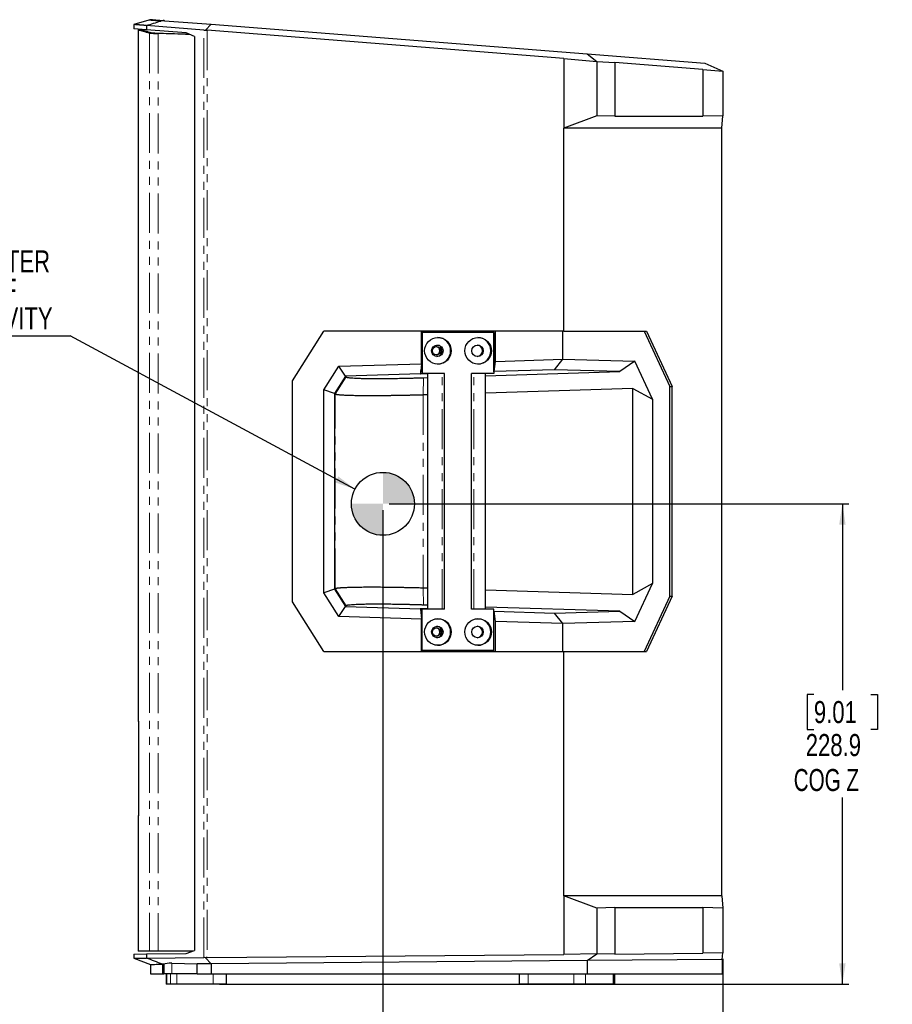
# Model space of a CAD drawing. Header units: millimetres. Extents: x 0 to 841, y 0 to 594.
# Tile 13 of 22: x 394 to 533, y 224 to 381. Entities that reach past the tile are written whole.
import ezdxf

# ---------------------------------------------------------------- set-up
doc = ezdxf.new("R2010")
doc.units = ezdxf.units.MM
doc.linetypes.add('PHANTOM', pattern=[12.7, 6.35, -1.27, 1.27, -1.27, 1.27, -1.27])
doc.layers.add('SLD-0_0', color=7, linetype='Continuous')
doc.styles.add('SLDTEXTSTYLE0', font='TXT', dxfattribs={"width": 0.75})
doc.styles.add('SLDTEXTSTYLE3', font='TXT', dxfattribs={"width": 0.7})
doc.dimstyles.new('SLDDIMSTYLE0', dxfattribs={"dimtxt": 3.5, "dimasz": 3.302, "dimexe": 0, "dimexo": 0.0625, "dimgap": 0.875, "dimtad": 0, "dimtih": 1, "dimtoh": 1, "dimdec": 1, "dimlfac": 3, "dimrnd": 1e-09, "dimzin": 12, "dimdsep": 46, "dimtxsty": 'SLDTEXTSTYLE0', "dimsah": 1, "dimcen": 0.09, "dimadec": 0, "dimazin": 3, "dimtfac": 1, "dimtdec": 1, "dimtofl": 0, "dimtmove": 0, "dimatfit": 3, "dimfxl": 1, "dimfrac": 2, "dimtolj": 1, "dimtzin": 12, "dimarcsym": 0})
doc.dimstyles.new('SLDDIMSTYLE1', dxfattribs={"dimtxt": 0.18, "dimasz": 3.302, "dimexe": 0, "dimexo": 0.0625, "dimgap": 0, "dimtad": 0, "dimtih": 1, "dimtoh": 1, "dimdec": 0, "dimrnd": 1e-09, "dimzin": 0, "dimdsep": 46, "dimtxsty": 'Standard', "dimsah": 1, "dimcen": 0.09, "dimadec": 0, "dimazin": 0, "dimtfac": 3.302, "dimtdec": 0, "dimtofl": 0, "dimtmove": 0, "dimatfit": 3, "dimfxl": 1, "dimfrac": 2, "dimtolj": 1, "dimtzin": 0, "dimarcsym": 0})

# ---------------------------------------------------------------- blocks, each defined once
blk = doc.blocks.new('_D_4')
at = {"layer": 'SLD-0_0', "transparency": 16777216}
for p, q in [((453.16, 303.98), (526.12, 303.98)), ((525.12, 303.98), (525.12, 274.41)), ((520.59, 273.7), (519.53, 273.7)), ((519.53, 273.7), (519.53, 268.15)), ((529.64, 273.7), (530.71, 273.7)), ((530.71, 273.7), (530.71, 268.15)), ((519.53, 268.15), (520.59, 268.15)), ((530.71, 268.15), (529.64, 268.15)), ((525.12, 227.68), (525.12, 257.35)), ((426.23, 227.68), (526.12, 227.68))]:
    blk.add_line(p, q, dxfattribs=at)
for points in [[(525.12, 303.98), (524.61, 300.68), (525.63, 300.68)], [(525.12, 227.68), (525.63, 230.98), (524.61, 230.98)]]:
    blk.add_solid(points, dxfattribs=at)
at = {"layer": 'SLD-0_0', "transparency": 16777216, "char_height": 3.5, "attachment_point": 1}
for s, insert, style in [('9.01', (520.59, 272.66), 'SLDTEXTSTYLE0'), ('228.9', (519.3, 267.42), 'SLDTEXTSTYLE0'), ('COG Z', (517.39, 261.87), 'SLDTEXTSTYLE3')]:
    blk.add_mtext(s, dxfattribs=dict(at, insert=insert, style=style))
blk = doc.blocks.new('_D_5')
at = {"layer": 'SLD-0_0', "transparency": 16777216}
for p, q in [((452.16, 302.98), (452.16, 199.97)), ((506.13, 231.7), (506.13, 199.97)), ((474.62, 217.32), (473.55, 217.32)), ((473.55, 217.32), (473.55, 211.77)), ((483.67, 217.32), (484.74, 217.32)), ((484.74, 217.32), (484.74, 211.77)), ((473.55, 211.77), (474.62, 211.77)), ((484.74, 211.77), (483.67, 211.77)), ((452.16, 200.97), (506.13, 200.97))]:
    blk.add_line(p, q, dxfattribs=at)
for points in [[(452.16, 200.97), (455.46, 200.47), (455.46, 201.48)], [(506.13, 200.97), (502.83, 201.48), (502.83, 200.47)]]:
    blk.add_solid(points, dxfattribs=at)
at = {"layer": 'SLD-0_0', "transparency": 16777216, "char_height": 3.5, "attachment_point": 1}
for s, insert, style in [('6.37', (474.62, 216.28), 'SLDTEXTSTYLE0'), ('161.9', (473.32, 211.04), 'SLDTEXTSTYLE0'), ('COG Y', (471.16, 205.49), 'SLDTEXTSTYLE3')]:
    blk.add_mtext(s, dxfattribs=dict(at, insert=insert, style=style))
blk = doc.blocks.new('SW_NOTE_0_4')
at = {"layer": 'SLD-0_0', "color": 0}
blk.add_line((-20.55, 0), (0, 0), dxfattribs=at)
at = {"layer": 'SLD-0_0', "color": 0, "char_height": 3.5, "attachment_point": 2, "style": 'SLDTEXTSTYLE0'}
for s, insert in [('CENTER', (-10.41, 13.59)), ('OF', (-10.98, 9.07)), ('GRAVITY', (-10.49, 4.54))]:
    blk.add_mtext(s, dxfattribs=dict(at, insert=insert))
blk = doc.blocks.new('SW_DOWELSYMBOL_2')
at = {"linetype": 'Continuous', "lineweight": 18}
h = blk.add_hatch(color=0, dxfattribs=at)
edge = h.paths.add_edge_path(flags=0)
edge.add_arc((0, 0), 5, 0, 90)
edge.add_line((0, 5), (0, 0))
edge.add_line((0, 0), (5, 0))
h = blk.add_hatch(color=0, dxfattribs=at)
edge = h.paths.add_edge_path(flags=0)
edge.add_arc((0, 0), 5, 180, 270)
edge.add_line((0, -5), (0, 0))
edge.add_line((0, 0), (-5, 0))
at = {"layer": 'SLD-0_0', "color": 0}
blk.add_circle((0, 0), 5, dxfattribs=at)

msp = doc.modelspace()

# ---------------------------------------------------------------- linework, layer by layer
at = {"color": 7, "linetype": 'Continuous', "lineweight": 25}
for p, q in [((414.999633, 380.806983), (412.62379, 380.10027)), ((412.62379, 380.100667), (412.62379, 379.42845)), ((417.507094, 380.715946), (424.886252, 380.135193)), ((424.886252, 380.135193), (423.971776, 379.225182)), ((424.886252, 380.135193), (484.582052, 375.437032)), ((414.62379, 379.271046), (412.62379, 379.42845)), ((413.69809, 379.291937), (413.290457, 379.291937)), ((413.290457, 379.291937), (413.290457, 269.472901)), ((423.744193, 379.223369), (414.62379, 379.94116)), ((414.62379, 379.94116), (414.62379, 379.271046)), ((420.91002, 378.776309), (414.62379, 379.271046)), ((422.252033, 378.177255), (420.91002, 378.776309)), ((480.870108, 374.726095), (424.242963, 379.182748)), ((422.252033, 378.177255), (422.252033, 233.056444)), ((484.582052, 375.437032), (486.139492, 374.246636)), ((484.582052, 375.437032), (503.298677, 373.964002)), ((480.870108, 374.726095), (486.135565, 374.244799)), ((480.870108, 374.726095), (480.870108, 363.660711)), ((486.135565, 374.244799), (486.139492, 374.246636)), ((486.135565, 374.244799), (486.135565, 365.608869)), ((486.139492, 374.246636), (489.01134, 374.087421)), ((489.01134, 374.087421), (489.01134, 365.525941)), ((502.983779, 372.987766), (489.01134, 374.087421)), ((503.298677, 373.964002), (506.129061, 372.67657)), ((502.983779, 372.987766), (506.129257, 372.674764)), ((502.983779, 372.987766), (502.983779, 365.525941)), ((506.129257, 372.674764), (506.129061, 372.67657)), ((506.129257, 372.674764), (506.129257, 365.607074)), ((486.135565, 365.608869), (480.870108, 363.660711)), ((489.01134, 365.525941), (486.135565, 365.608869)), ((489.01134, 365.525941), (502.983779, 365.525941)), ((506.129257, 365.607074), (502.983779, 365.525941)), ((505.957124, 363.660711), (506.129257, 365.607074)), ((480.870108, 331.382864), (480.870108, 363.660711)), ((505.957124, 363.660711), (480.870108, 363.660711)), ((505.957124, 241.724505), (505.957124, 363.660711)), ((437.816555, 323.513586), (442.76378, 331.382864)), ((458.333569, 331.382864), (442.76378, 331.382864)), ((458.312646, 326.241102), (458.312646, 331.382864)), ((458.312646, 331.216197), (458.404049, 331.216197)), ((470.044024, 331.382864), (458.333569, 331.382864)), ((458.404049, 331.216197), (458.404049, 324.673603)), ((469.782199, 331.216197), (458.404049, 331.216197)), ((469.782199, 331.216197), (469.782199, 324.673603)), ((469.799363, 324.955821), (469.799363, 331.382864)), ((470.023102, 326.609776), (470.023102, 331.382864)), ((480.870108, 331.382864), (470.044024, 331.382864)), ((480.723805, 326.946661), (480.723805, 331.382864)), ((480.870108, 331.382864), (493.991296, 331.382864)), ((493.665756, 331.382864), (497.746265, 322.597515)), ((493.991296, 331.382864), (498.071805, 322.597515)), ((470.023102, 326.609776), (480.723805, 326.946661)), ((479.409909, 325.278303), (480.729812, 326.941365)), ((480.723805, 326.946661), (480.729812, 326.941365)), ((480.729812, 326.941365), (492.184589, 326.626685)), ((442.78022, 322.068692), (445.142649, 325.826478)), ((445.142649, 325.826478), (458.312646, 326.241102)), ((446.217243, 324.24569), (445.142649, 325.826478)), ((458.312646, 326.241102), (458.124568, 324.608187)), ((469.835024, 324.976861), (470.023102, 326.609776)), ((479.409909, 325.278303), (469.835024, 324.976861)), ((489.802421, 324.992804), (479.409909, 325.278303)), ((492.184589, 326.626685), (489.802421, 324.992804)), ((494.985483, 320.596353), (492.184589, 326.626685)), ((446.217243, 324.24569), (444.486783, 321.493142)), ((458.124568, 324.608187), (446.21062, 324.233107)), ((446.21062, 324.233107), (446.217243, 324.24569)), ((446.21062, 324.233107), (446.309806, 324.137324)), ((459.28389, 324.624767), (458.088907, 324.587146)), ((458.088907, 324.587146), (458.124568, 324.608187)), ((458.18816, 324.673603), (458.18816, 325.160299)), ((458.404049, 324.673603), (458.18816, 324.673603)), ((461.936051, 324.673603), (458.404049, 324.673603)), ((458.60064, 324.010495), (459.270844, 324.031595)), ((459.270844, 324.610111), (459.270844, 287.307096)), ((460.835096, 324.673603), (459.289417, 324.624941)), ((461.936051, 287.243603), (461.936051, 324.673603)), ((469.782199, 324.673603), (466.250197, 324.673603)), ((466.250197, 287.243603), (466.250197, 324.673603)), ((468.47644, 324.32141), (489.802421, 324.992804)), ((468.47644, 287.243603), (468.47644, 324.673603)), ((469.799363, 324.955821), (469.782199, 324.95528)), ((469.835024, 324.976861), (469.799363, 324.955821)), ((437.816555, 288.40362), (437.816555, 323.513586)), ((491.839491, 322.314957), (468.47644, 321.57943)), ((491.839491, 322.314957), (494.985483, 320.596353)), ((491.839491, 289.602249), (491.839491, 322.314957)), ((497.746265, 289.319692), (497.746265, 322.597515)), ((497.746265, 322.597515), (498.071805, 322.597515)), ((498.071805, 289.319692), (498.071805, 322.597515)), ((442.78022, 289.848514), (442.78022, 322.068692)), ((444.486783, 321.493142), (442.78022, 322.068692)), ((444.486783, 321.493142), (444.487647, 321.494382)), ((444.487647, 321.494382), (444.487647, 290.422825)), ((444.591724, 321.393876), (444.487647, 321.494382)), ((459.270844, 321.289615), (458.553992, 321.267047)), ((494.985483, 320.596353), (494.985483, 291.320854)), ((494.985483, 291.320854), (491.839491, 289.602249)), ((492.184589, 285.290521), (494.985483, 291.320854)), ((444.486783, 290.424064), (442.78022, 289.848514)), ((445.142649, 286.090729), (442.78022, 289.848514)), ((444.487647, 290.422825), (444.486783, 290.424064)), ((444.486783, 290.424064), (446.217243, 287.671517)), ((444.487647, 290.422825), (444.591724, 290.52333)), ((458.553992, 290.650159), (459.270844, 290.627591)), ((468.47644, 290.337776), (491.839491, 289.602249)), ((497.746265, 289.319692), (493.665756, 280.534343)), ((498.071805, 289.319692), (493.991296, 280.534343)), ((497.746265, 289.319692), (498.071805, 289.319692)), ((442.76378, 280.534343), (437.816555, 288.40362)), ((446.309806, 287.779882), (446.21062, 287.6841)), ((459.270844, 287.885612), (458.60064, 287.906712)), ((445.142649, 286.090729), (446.217243, 287.671517)), ((446.217243, 287.671517), (446.21062, 287.6841)), ((446.21062, 287.6841), (458.124568, 287.309019)), ((459.28389, 287.292439), (458.088907, 287.33006)), ((458.088907, 287.33006), (458.124568, 287.309019)), ((458.124568, 287.309019), (458.312646, 285.676104)), ((458.18816, 287.243603), (458.18816, 286.756907)), ((458.404049, 287.243603), (458.18816, 287.243603)), ((458.404049, 280.70101), (458.404049, 287.243603)), ((461.936051, 287.243603), (458.404049, 287.243603)), ((460.835096, 287.243603), (459.289417, 287.292265)), ((469.782199, 287.243603), (466.250197, 287.243603)), ((489.802421, 286.924402), (468.47644, 287.595797)), ((469.782199, 280.70101), (469.782199, 287.243603)), ((469.799363, 286.961386), (469.782199, 286.961926)), ((469.799363, 280.534343), (469.799363, 286.961386)), ((469.835024, 286.940345), (469.799363, 286.961386)), ((470.023102, 285.30743), (469.835024, 286.940345)), ((469.835024, 286.940345), (479.409909, 286.638904)), ((479.409909, 286.638904), (489.802421, 286.924402)), ((480.729812, 284.975841), (479.409909, 286.638904)), ((489.802421, 286.924402), (492.184589, 285.290521)), ((458.312646, 285.676104), (445.142649, 286.090729)), ((458.312646, 280.534343), (458.312646, 285.676104)), ((480.723805, 284.970545), (470.023102, 285.30743)), ((470.023102, 280.534343), (470.023102, 285.30743)), ((480.729812, 284.975841), (480.723805, 284.970545)), ((480.723805, 280.534343), (480.723805, 284.970545)), ((492.184589, 285.290521), (480.729812, 284.975841)), ((442.76378, 280.534343), (458.333569, 280.534343)), ((458.312646, 280.70101), (458.404049, 280.70101)), ((458.333569, 280.534343), (470.044024, 280.534343)), ((469.782199, 280.70101), (458.404049, 280.70101)), ((470.044024, 280.534343), (480.870108, 280.534343)), ((480.870108, 241.724505), (480.870108, 280.534343)), ((480.870108, 280.534343), (493.991296, 280.534343)), ((413.290457, 269.472901), (413.361244, 269.402113)), ((413.290457, 269.472901), (413.361244, 269.472901)), ((413.361244, 269.472901), (413.361244, 254.444306)), ((413.361244, 254.515093), (413.290457, 254.444306)), ((413.290457, 254.444306), (413.290457, 232.958603)), ((413.361244, 254.444306), (413.290457, 254.444306)), ((480.870108, 241.724505), (480.870108, 232.412551)), ((505.957124, 241.724505), (480.870108, 241.724505)), ((486.135565, 239.776347), (480.870108, 241.724505)), ((505.957124, 241.724505), (506.129257, 239.778142)), ((489.01134, 239.859275), (486.135565, 239.776347)), ((486.135565, 239.776347), (486.135565, 232.525194)), ((489.01134, 239.859275), (502.983779, 239.859275)), ((489.01134, 239.859275), (489.01134, 232.483573)), ((506.129257, 239.778142), (502.983779, 239.859275)), ((502.983779, 239.859275), (502.983779, 232.605509)), ((506.129257, 239.778142), (506.129257, 232.698207)), ((420.918694, 232.556055), (422.252033, 233.056444)), ((412.607764, 231.822807), (415.290355, 230.840207)), ((412.62379, 232.483667), (414.62379, 232.50112)), ((412.62379, 232.483667), (412.62379, 231.816463)), ((415.101038, 232.958603), (413.290457, 232.958603)), ((414.62379, 232.50112), (420.918694, 232.556055)), ((414.62379, 232.50112), (414.62379, 231.834362)), ((414.62379, 231.834411), (423.744193, 231.914004)), ((416.480094, 232.958603), (415.101038, 232.958603)), ((421.991325, 232.958603), (416.480094, 232.958603)), ((423.97607, 231.895695), (424.891197, 230.923993)), ((424.242963, 231.918373), (480.870108, 232.412551)), ((484.575054, 231.444846), (424.891197, 230.923993)), ((486.135565, 232.525194), (480.870108, 232.412551)), ((484.575054, 231.444846), (486.135613, 232.525168)), ((506.012113, 231.631924), (484.575054, 231.444846)), ((484.575054, 231.444846), (484.575054, 229.316937)), ((486.135613, 232.525168), (486.135565, 232.525194)), ((489.01134, 232.483573), (486.135613, 232.525168)), ((489.01134, 232.483573), (502.983779, 232.605509)), ((506.129257, 232.698207), (502.983779, 232.605509)), ((506.012113, 231.631924), (506.129257, 232.698207)), ((506.012113, 231.631924), (506.012113, 229.316937)), ((415.290355, 230.840217), (415.290355, 229.316937)), ((417.376487, 230.858413), (417.175517, 230.856659)), ((417.175517, 230.856659), (417.175517, 229.316937)), ((417.376487, 230.858413), (417.376488, 229.316937)), ((418.632346, 231.010642), (422.700364, 230.904874)), ((424.891197, 230.923993), (422.700364, 230.904874)), ((422.700364, 229.316937), (422.700364, 230.904874)), ((424.891197, 230.923993), (424.891197, 229.316937)), ((417.175517, 229.316937), (417.376488, 229.316937)), ((418.632346, 229.316937), (417.376488, 229.316937)), ((417.77311, 229.316937), (417.77311, 227.682937)), ((417.804349, 229.316937), (417.804349, 227.682937)), ((422.700364, 229.316937), (418.632346, 229.316937)), ((422.700364, 229.316937), (424.891197, 229.316937)), ((424.891197, 229.316937), (484.575054, 229.316937)), ((427.323725, 227.682937), (427.323725, 229.316937)), ((473.781797, 229.316937), (473.781797, 227.682937)), ((484.575054, 229.316937), (506.012113, 229.316937)), ((488.962776, 227.682937), (488.962776, 229.316937)), ((488.98042, 227.682937), (488.98042, 229.316937)), ((417.804349, 227.682937), (417.77311, 227.682937)), ((417.809113, 227.682937), (417.804349, 227.682937)), ((418.433618, 227.682937), (417.809113, 227.682937)), ((419.467947, 227.682937), (418.433618, 227.682937)), ((425.229104, 227.682937), (419.467947, 227.682937)), ((427.323725, 227.682937), (425.229104, 227.682937)), ((475.218524, 227.682937), (473.781797, 227.682937)), ((482.472968, 227.682937), (475.218524, 227.682937)), ((484.353146, 227.682937), (482.472968, 227.682937)), ((488.706404, 227.682937), (484.353146, 227.682937)), ((488.962776, 227.682937), (488.706404, 227.682937)), ((488.98042, 227.682937), (488.962776, 227.682937))]:
    msp.add_line(p, q, dxfattribs=at)
at = {"color": 8, "linetype": 'PHANTOM', "lineweight": 18}
for p, q in [((415.101038, 378.751691), (415.101038, 232.958603)), ((416.480094, 378.670823), (416.480094, 232.958603)), ((423.744193, 231.914004), (423.744193, 379.223369)), ((424.242963, 379.182748), (424.242963, 231.918373)), ((422.231691, 378.186335), (422.231691, 233.04881)), ((444.591724, 321.393876), (446.309806, 324.137324)), ((458.553992, 321.267047), (458.60064, 324.010495)), ((459.28389, 287.243603), (459.28389, 324.673603)), ((461.55875, 287.243603), (461.55875, 324.673603)), ((466.603888, 287.243603), (466.603888, 324.673603)), ((444.591724, 290.52333), (444.591724, 321.393876)), ((458.553992, 321.267047), (458.553992, 290.650159)), ((446.309806, 287.779882), (444.591724, 290.52333)), ((458.60064, 287.906712), (458.553992, 290.650159)), ((418.632346, 231.010642), (418.632346, 229.316937)), ((417.809113, 227.682937), (417.809113, 229.316937)), ((418.433618, 227.682937), (418.433618, 229.316937)), ((419.467947, 227.682937), (419.467947, 229.316937)), ((425.229104, 227.682937), (425.229104, 229.316937)), ((475.218524, 227.682937), (475.218524, 229.316937)), ((482.472968, 227.682937), (482.472968, 229.316937)), ((484.353146, 227.682937), (484.353146, 229.316937)), ((488.706404, 227.682937), (488.706404, 229.316937))]:
    msp.add_line(p, q, dxfattribs=at)
at = {"color": 7, "linetype": 'Continuous', "lineweight": 25}
for centre, radius in [((460.903968, 328.28714), 2.111871), ((467.284239, 328.28714), 2.111871), ((460.806875, 328.289967), 0.914698), ((460.68578, 328.291413), 0.665932), ((467.187146, 328.289967), 0.914698), ((460.903968, 283.630066), 2.111871), ((467.284239, 283.630066), 2.111871), ((460.806875, 283.627239), 0.914698), ((460.68578, 283.624746), 0.665932), ((467.187146, 283.627239), 0.914698)]:
    msp.add_circle(centre, radius, dxfattribs=at)
for centre, radius, start, end in [((415.4604, 379.205204), 1.666667, 85.5, 106.54701117), ((460.801021, 328.291937), 2.116789, 271.45054225, 88.54945775), ((467.181292, 328.291937), 2.116789, 271.45054224, 88.54945775), ((460.554476, 328.291937), 0.666832, 275.78738313, 84.21261687), ((460.684876, 328.291937), 0.916802, 273.86422299, 86.13577716), ((467.065146, 328.291937), 0.916802, 273.86422214, 86.13577816), ((460.801021, 283.62527), 2.116789, 271.45054224, 88.54945776), ((467.181292, 283.62527), 2.116789, 271.45054224, 88.54945776), ((460.554476, 283.62527), 0.666832, 275.78738313, 84.21261687), ((460.684876, 283.62527), 0.916802, 273.86422284, 86.13577701), ((467.065146, 283.62527), 0.916802, 273.86422383, 86.13577617)]:
    msp.add_arc(centre, radius, start, end, dxfattribs=at)
for centre, major_axis, ratio, start_param, end_param in [((811.95886, 459.91475), (398.82287, 74.728828), 0.2705677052, 3.1910368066, 3.191063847), ((371.355239, -954.041397), (1478.547855, 0), 0.9017857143, 1.5368944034, 1.5402718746), ((371.959492, -954.041397), (1478.547855, 0), 0.9017857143, 1.5373331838, 1.5404973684), ((424.190657, 379.439004), (0.665812, 0.124755), 0.2705677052, 3.9279343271, 4.32720783), ((424.190657, 379.437638), (0.665948, -0.083674), 0.3699695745, 4.4243137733, 4.8373808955), ((424.190657, 231.667891), (0.665109, -0.17392), 0.2618967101, 1.9668891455, 2.3729741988), ((424.190657, 231.667907), (0.666575, 0.029554), 0.3732269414, 1.4757104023, 1.8819659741), ((421.129218, 229.51051), (4.059685, -1.061574), 0.2618967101, 2.2997896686, 2.8129810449)]:
    msp.add_ellipse(centre, major_axis=major_axis, ratio=ratio, start_param=start_param, end_param=end_param, dxfattribs=at)
for points, knots in [([(414.622711, 379.943974), (414.58495, 379.946927), (414.509431, 379.952832), (414.400283, 379.961365), (414.294162, 379.969663), (414.191367, 379.9777), (414.091817, 379.985483), (413.995534, 379.99301), (413.902514, 380.000283), (413.812757, 380.0073), (413.726264, 380.014062), (413.643035, 380.020569), (413.56307, 380.026821), (413.486369, 380.032818), (413.412933, 380.038559), (413.342761, 380.044046), (413.275855, 380.049277), (413.212213, 380.054253), (413.151836, 380.058973), (413.094724, 380.063439), (413.040877, 380.067649), (412.990295, 380.071605), (412.942977, 380.075305), (412.898925, 380.07875), (412.858137, 380.081939), (412.820613, 380.084874), (412.786354, 380.087553), (412.755359, 380.089977), (412.727628, 380.092146), (412.703161, 380.09406), (412.681957, 380.095719), (412.664015, 380.097123), (412.649341, 380.098271), (412.637912, 380.099165), (412.629808, 380.099799), (412.624732, 380.100196), (412.624104, 380.100245), (412.62379, 380.10027)], [0, 0, 0, 0, 0.0285952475, 0.0571890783, 0.0857814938, 0.1143724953, 0.1429620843, 0.1715502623, 0.2001370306, 0.2287223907, 0.2573063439, 0.2858888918, 0.3144700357, 0.343049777, 0.3716281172, 0.4002050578, 0.4287806, 0.4573547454, 0.4859274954, 0.5144988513, 0.5430688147, 0.5716373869, 0.6002045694, 0.6287703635, 0.6573347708, 0.6858977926, 0.7144594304, 0.7430196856, 0.7715785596, 0.8001360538, 0.8286921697, 0.8572469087, 0.8858002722, 0.9143522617, 0.9429028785, 0.9714521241, 1, 1, 1, 1]), ([(414.62271, 379.943974), (414.999693, 380.062392), (415.75285, 380.298974), (416.506327, 380.535452), (416.882661, 380.653564)], [0, 0, 0, 0, 0.5005363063, 1, 1, 1, 1]), ([(415.591165, 380.866732), (415.591165, 380.866732), (415.750938, 380.854158), (416.230094, 380.816448), (416.429768, 380.800733), (416.908693, 380.763041), (417.187971, 380.741061), (417.507094, 380.715946)], [0, 0, 0, 0, 0.5, 0.5, 0.75, 0.75, 1, 1, 1, 1]), ([(417.507094, 380.715946), (417.464024, 380.719335), (417.418943, 380.721535), (417.322733, 380.722352), (417.270774, 380.720946), (417.188318, 380.714444), (417.160335, 380.711566), (417.103165, 380.704092), (417.074049, 380.699478), (416.988953, 380.68346), (416.933193, 380.669421), (416.882661, 380.653564)], [0, 0, 0, 0, 0.25, 0.25, 0.5, 0.5, 0.625, 0.625, 0.75, 0.75, 1, 1, 1, 1]), ([(413.293427, 379.291048), (413.331795, 379.279557), (413.409118, 379.256398), (414.011008, 379.076471), (414.737728, 378.859941), (415.101038, 378.751691)], [0, 0, 0, 0, 0.3299954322, 0.6650441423, 1, 1, 1, 1]), ([(415.503866, 378.752787), (415.140009, 378.861095), (414.412195, 379.077742), (413.869473, 379.239788), (413.630074, 379.311381), (413.697102, 379.291345), (413.69809, 379.29105)], [0, 0, 0, 0, 0.3316503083, 0.6633907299, 0.9950407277, 1, 1, 1, 1]), ([(415.101038, 378.751691), (415.126161, 378.74421), (415.17524, 378.736835), (415.283298, 378.725939), (415.325095, 378.722334), (415.420449, 378.715185), (415.474341, 378.711622), (415.651344, 378.701206), (415.789505, 378.69461), (416.026272, 378.685253), (416.110148, 378.682224), (416.288073, 378.676357), (416.382079, 378.673522), (416.480094, 378.670823)], [0, 0, 0, 0, 0.25, 0.25, 0.375, 0.375, 0.5, 0.5, 0.75, 0.75, 0.875, 0.875, 1, 1, 1, 1]), ([(416.751098, 378.679965), (416.573807, 378.684811), (416.414144, 378.69005), (416.199987, 378.698446), (416.132852, 378.701336), (416.007233, 378.707294), (415.948484, 378.71038), (415.788354, 378.719756), (415.702513, 378.726168), (415.604372, 378.736003), (415.576795, 378.739318), (415.532191, 378.746022), (415.515227, 378.749407), (415.503866, 378.752787)], [0, 0, 0, 0, 0.25, 0.25, 0.375, 0.375, 0.5, 0.5, 0.75, 0.75, 0.875, 0.875, 1, 1, 1, 1]), ([(446.309806, 324.137324), (446.313022, 324.134507), (446.319456, 324.128874), (446.332959, 324.120568), (446.349281, 324.112368), (446.368699, 324.104286), (446.391139, 324.096319), (446.433565, 324.083244), (446.506983, 324.065513), (446.628296, 324.04388), (446.776307, 324.023442), (447.00881, 323.997851), (447.364494, 323.969039), (447.892059, 323.939889), (448.515744, 323.916367), (449.230806, 323.898692), (450.031036, 323.886983), (450.910208, 323.881362), (451.860812, 323.881849), (452.875353, 323.888466), (453.945211, 323.901131), (454.875992, 323.916667), (455.639033, 323.931985), (456.219591, 323.944903), (456.807204, 323.959223), (457.334829, 323.973172), (457.799517, 323.986256), (458.199356, 323.998014), (458.466877, 324.006335), (458.60064, 324.010495)], [0, 0, 0, 0, 0.01042090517, 0.02084019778, 0.03126025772, 0.04168346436, 0.0521121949, 0.06254882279, 0.09382124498, 0.12508420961, 0.15633326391, 0.18761088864, 0.25011341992, 0.31260860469, 0.37509745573, 0.43758117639, 0.50006115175, 0.56253887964, 0.62501593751, 0.68749392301, 0.7499744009, 0.81245886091, 0.84371692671, 0.87496471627, 0.90620699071, 0.93747719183, 0.95832979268, 0.97916437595, 1, 1, 1, 1]), ([(458.553992, 321.267047), (458.476037, 321.2649), (458.320295, 321.260611), (458.087347, 321.254375), (457.855276, 321.248293), (457.624158, 321.242379), (457.394039, 321.236629), (457.164972, 321.231043), (456.937005, 321.225622), (456.710188, 321.220365), (456.484569, 321.215274), (456.260196, 321.210347), (456.037114, 321.205584), (455.815371, 321.200986), (455.59501, 321.196553), (455.376075, 321.192284), (455.158611, 321.188181), (454.942658, 321.184241), (454.728258, 321.180467), (454.515453, 321.176857), (454.304281, 321.173411), (454.094781, 321.170131), (453.886991, 321.167015), (453.680949, 321.164063), (453.476689, 321.161277), (452.925326, 321.154135), (452.047776, 321.145013), (450.894694, 321.138434), (449.815792, 321.137939), (448.823145, 321.143509), (447.91995, 321.155116), (447.109986, 321.172634), (446.396154, 321.196143), (445.933363, 321.218574), (445.652451, 321.236044), (445.506899, 321.246196), (445.370601, 321.256893), (445.243891, 321.268135), (445.127107, 321.279922), (445.020582, 321.292254), (444.924649, 321.305132), (444.839632, 321.318554), (444.765875, 321.332522), (444.703618, 321.347033), (444.653479, 321.362097), (444.614615, 321.377677), (444.599372, 321.388464), (444.591724, 321.393876)], [0, 0, 0, 0, 0.0106847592, 0.0213463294, 0.031984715, 0.0425999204, 0.0531919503, 0.063760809, 0.0743065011, 0.0848290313, 0.0953284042, 0.1058046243, 0.1162576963, 0.1266876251, 0.1370944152, 0.1474780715, 0.1578385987, 0.1681760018, 0.1784902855, 0.1887814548, 0.1990495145, 0.2092944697, 0.2195163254, 0.2297150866, 0.2398907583, 0.2500433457, 0.3126719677, 0.3751995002, 0.4376271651, 0.4999561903, 0.5615292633, 0.6237094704, 0.6864979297, 0.7498957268, 0.7682791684, 0.7868050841, 0.8054734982, 0.8242844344, 0.8432379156, 0.8623339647, 0.8815726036, 0.9009538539, 0.9204777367, 0.9401442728, 0.9599534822, 0.9799053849, 1, 1, 1, 1]), ([(444.591724, 290.52333), (444.595247, 290.526051), (444.60228, 290.531485), (444.616868, 290.539484), (444.634348, 290.547355), (444.654973, 290.555087), (444.678627, 290.562684), (444.705294, 290.570144), (444.734929, 290.577468), (444.767494, 290.584655), (444.80295, 290.591707), (444.841257, 290.598622), (444.882374, 290.6054), (444.926262, 290.612043), (444.97288, 290.618549), (445.022186, 290.624919), (445.07414, 290.631153), (445.128701, 290.63725), (445.185826, 290.643211), (445.245474, 290.649036), (445.307604, 290.654724), (445.372173, 290.660276), (445.439139, 290.665692), (445.508459, 290.670972), (445.580093, 290.676115), (445.653996, 290.681122), (445.730128, 290.685993), (445.96283, 290.70006), (446.396154, 290.721063), (447.109977, 290.744572), (447.919944, 290.76209), (448.823139, 290.773698), (449.815785, 290.779267), (450.89468, 290.778773), (452.047777, 290.772194), (452.981128, 290.762491), (453.649243, 290.753641), (454.030534, 290.74811), (454.417687, 290.742017), (454.810471, 290.735364), (455.208635, 290.728149), (455.61192, 290.720373), (456.020056, 290.712036), (456.432763, 290.703138), (456.849755, 290.693678), (457.270724, 290.683659), (457.695386, 290.67307), (458.123336, 290.661956), (458.410248, 290.654097), (458.553992, 290.650159)], [0, 0, 0, 0, 0.0100653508, 0.0200950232, 0.0300890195, 0.0400473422, 0.0499699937, 0.0598569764, 0.069708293, 0.0795239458, 0.0893039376, 0.0990482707, 0.108756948, 0.118429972, 0.1280673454, 0.1376690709, 0.1472351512, 0.1567655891, 0.1662603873, 0.1757195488, 0.1851430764, 0.194530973, 0.2038832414, 0.2131998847, 0.2224809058, 0.2317263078, 0.2409360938, 0.2501102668, 0.3135074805, 0.3762957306, 0.4384761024, 0.5000497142, 0.5623781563, 0.6248056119, 0.6873333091, 0.7499624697, 0.7687232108, 0.787562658, 0.8064808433, 0.8254777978, 0.8445535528, 0.8637081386, 0.8829415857, 0.9022539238, 0.9216451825, 0.9411153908, 0.9606645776, 0.9802927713, 1, 1, 1, 1]), ([(458.60064, 287.906712), (458.533744, 287.908805), (458.399963, 287.912991), (458.199633, 287.919091), (457.999597, 287.925058), (457.799877, 287.930879), (457.600466, 287.936557), (457.268951, 287.945774), (456.807259, 287.957982), (456.21971, 287.972301), (455.639091, 287.98522), (454.876048, 288.000538), (453.945211, 288.016075), (452.875353, 288.028741), (451.860812, 288.035358), (450.910208, 288.035845), (450.031036, 288.030223), (449.230806, 288.018515), (448.515744, 288.000839), (447.892059, 287.977318), (447.364495, 287.948168), (447.008831, 287.919358), (446.776325, 287.893767), (446.628319, 287.873331), (446.507011, 287.851695), (446.423029, 287.831435), (446.367337, 287.812981), (446.330863, 287.796721), (446.316825, 287.785495), (446.309806, 287.779882)], [0, 0, 0, 0, 0.010416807, 0.0208320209, 0.0312480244, 0.0416671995, 0.0520919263, 0.0625245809, 0.0937853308, 0.1250370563, 0.1562753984, 0.1875429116, 0.2500273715, 0.3125078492, 0.3749858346, 0.4374628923, 0.4999406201, 0.5624205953, 0.6249043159, 0.6873931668, 0.7498883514, 0.8123908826, 0.8436590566, 0.8749175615, 0.9061710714, 0.9374529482, 0.958313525, 0.9791561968, 1, 1, 1, 1]), ([(412.62379, 231.816951), (412.624105, 231.816954), (412.624734, 231.816959), (412.629821, 231.817003), (412.637941, 231.817074), (412.649392, 231.817173), (412.664095, 231.8173), (412.682069, 231.817456), (412.70331, 231.817639), (412.727818, 231.817852), (412.755594, 231.818092), (412.786636, 231.818361), (412.820946, 231.818658), (412.858521, 231.818983), (412.899363, 231.819336), (412.943471, 231.819718), (412.990844, 231.820128), (413.041482, 231.820567), (413.095384, 231.821033), (413.152551, 231.821528), (413.212982, 231.822051), (413.276675, 231.822603), (413.343632, 231.823183), (413.41385, 231.823791), (413.48733, 231.824427), (413.564071, 231.825092), (413.644073, 231.825785), (413.727334, 231.826506), (413.813854, 231.827255), (413.903632, 231.828033), (413.996669, 231.828839), (414.09296, 231.829674), (414.192513, 231.830536), (414.295303, 231.831427), (414.401411, 231.832347), (414.510539, 231.833292), (414.58604, 231.833947), (414.62379, 231.834274)], [0, 0, 0, 0, 0.028571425, 0.05714285, 0.0857142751, 0.1142857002, 0.1428571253, 0.1714285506, 0.199999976, 0.2285714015, 0.2571428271, 0.2857142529, 0.3142856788, 0.342857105, 0.3714285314, 0.399999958, 0.4285713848, 0.4571428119, 0.4857142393, 0.514285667, 0.5428570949, 0.5714285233, 0.5999999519, 0.628571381, 0.6571428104, 0.6857142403, 0.7142856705, 0.7428571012, 0.7714285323, 0.799999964, 0.8285713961, 0.8571428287, 0.8857142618, 0.9142856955, 0.9428571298, 0.9714285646, 1, 1, 1, 1]), ([(417.175517, 230.856659), (416.750053, 231.019593), (415.899197, 231.345435), (415.048912, 231.671423), (414.623805, 231.834403)], [0, 0, 0, 0, 0.5000413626, 1, 1, 1, 1]), ([(415.290355, 230.840207), (415.290355, 230.840207), (415.290355, 230.840207), (415.290355, 230.840207), (415.490898, 230.841957), (416.200712, 230.848152), (416.628792, 230.851888), (417.175517, 230.856659)], [6.283184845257, 6.283184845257, 6.283184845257, 6.283184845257, 6.28318530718, 6.28318530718, 6.338254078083, 6.338254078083, 6.380716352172, 6.380716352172, 6.380716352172, 6.380716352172]), ([(415.290355, 229.316937), (415.290355, 229.316937), (415.290355, 229.316937), (415.290355, 229.316937), (415.290358, 229.316937), (415.447549, 229.316937), (415.761928, 229.316937), (416.076295, 229.316937), (416.547491, 229.316937), (417.175517, 229.316937)], [0.4999976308, 0.4999976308, 0.4999976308, 0.4999976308, 0.5, 0.5, 0.5, 0.75, 0.75, 0.75, 1, 1, 1, 1])]:
    msp.add_open_spline(points, degree=3, knots=knots, dxfattribs=at)
at = {"color": 8, "linetype": 'PHANTOM', "lineweight": 18}
msp.add_open_spline([(416.882661, 380.653564), (416.566614, 380.678404), (416.290028, 380.700142), (415.81572, 380.737421), (415.617972, 380.752963), (415.143445, 380.790258), (414.985214, 380.802694), (414.985214, 380.802694)], degree=3, knots=[0, 0, 0, 0, 0.25, 0.25, 0.5, 0.5, 1, 1, 1, 1], dxfattribs=at)
at = {"layer": 'SLD-0_0'}
msp.add_circle((452.162591, 303.982937), 5, dxfattribs=at)

# ---------------------------------------------------------------- block references
for name, p in [('SW_NOTE_0_4', (402.516078, 330.646954)), ('SW_DOWELSYMBOL_2', (452.162591, 303.982937))]:
    msp.add_blockref(name, p, dxfattribs=at)

# ---------------------------------------------------------------- dimensions: what is measured, and where the dimension line sits
dim = msp.add_linear_dim(base=(525.118707, 227.682937), p1=(452.162591, 303.982937), p2=(425.229104, 227.682937), angle=90, text='<>\\PCOG Z', dimstyle='SLDDIMSTYLE0', dxfattribs=at)
dim.commit()
dim.dimension.update_dxf_attribs({"geometry": '_D_4', "text_midpoint": (525.118707, 265.884905), "dimtype": 160})
dim = msp.add_linear_dim(base=(506.129257, 209.503663), p1=(452.162591, 303.982937), p2=(506.129257, 232.698207), text='<>\\PCOG Y', dimstyle='SLDDIMSTYLE0', dxfattribs=at)
dim.commit()
dim.dimension.update_dxf_attribs({"geometry": '_D_5', "text_midpoint": (479.143557, 209.503663), "dimtype": 160})

# ---------------------------------------------------------------- leaders
msp.add_leader([(447.730217, 306.296822), (402.516078, 330.646954)], dimstyle='SLDDIMSTYLE1', dxfattribs=at)

doc.saveas('drawing.dxf')
